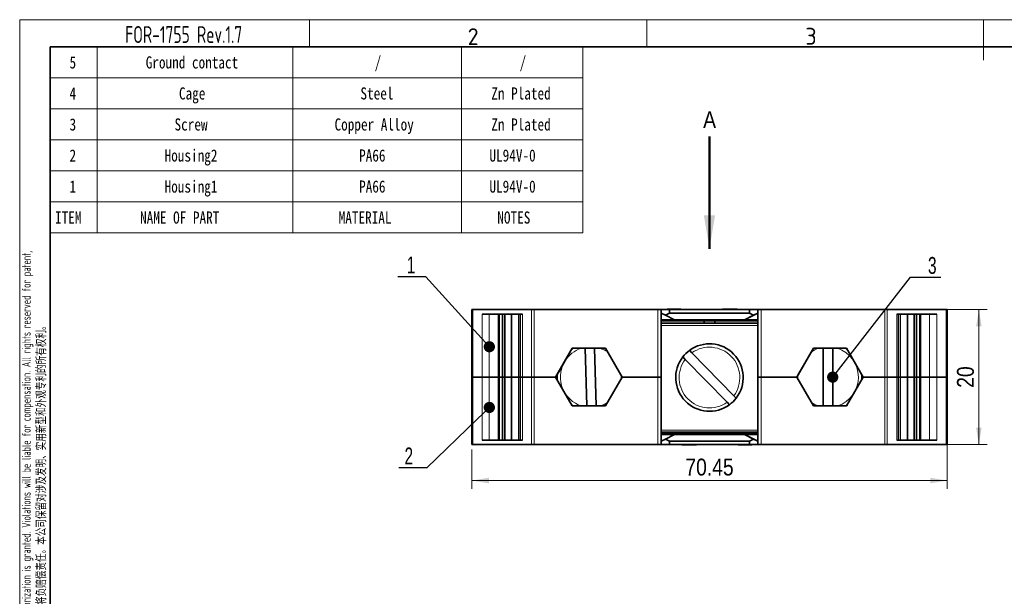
# Model space of a CAD drawing. Header units: millimetres. Extents: x 6 to 292, y 5 to 204.
# Tile 5 of 20: x 6 to 152, y 119 to 204. Entities that reach past the tile are written whole.
import ezdxf
from ezdxf import colors
from ezdxf.entities.mleader import LeaderData, LeaderLine
from ezdxf.enums import TextEntityAlignment as Align
from ezdxf.math import Vec2, Vec3

# ---------------------------------------------------------------- set-up
doc = ezdxf.new("R2010")
doc.units = ezdxf.units.MM
for name, color, linetype in [('TEXT', 7, 'Continuous'), ('可见', 7, 'Continuous'), ('图框', 7, 'Continuous'), ('尺寸层', 7, 'Continuous'), ('相切', 7, 'Continuous'), ('细实线', 7, 'Continuous'), ('轮廓线', 7, 'Continuous')]:
    doc.layers.add(name, color=color, linetype=linetype)
doc.styles.add('SEACAD_Adobe_Myungjo_Std_M', font='txt')
doc.styles.add('SEACAD_Arial_Narrow', font='ARIALN.TTF')
doc.styles.add('SEACAD_Solid_Edge_ANSI', font='seans.ttf')
doc.dimstyles.new('DEGSON', dxfattribs={"dimtxt": 2.5, "dimasz": 2.5, "dimexe": 1.25, "dimexo": 0.75, "dimgap": 0.75, "dimtad": 1, "dimdec": 3, "dimdsep": 46, "dimtxsty": 'SEACAD_Arial_Narrow', "dimblk1": '_SE_FILLED', "dimblk2": '_SE_FILLED', "dimsah": 1, "dimcen": 1.25, "dimadec": 1, "dimazin": 0, "dimtfac": 0.7, "dimtdec": 3, "dimtmove": 0, "dimatfit": 3, "dimfxl": 1, "dimtolj": 1, "dimarcsym": 0})

# ---------------------------------------------------------------- blocks, each defined once
blk = doc.blocks.new('SE1')
at = {"layer": '尺寸层', "color": 7, "linetype": 'Continuous', "lineweight": 13}
for p, q in [((17, 200), (17, 195.4)), ((46, 200), (46, 195.4)), ((71, 200), (71, 195.4)), ((10, 195.4), (89, 195.4)), ((17, 195.4), (17, 190.8)), ((46, 195.4), (46, 190.8)), ((71, 195.4), (71, 190.8)), ((10, 190.8), (89, 190.8)), ((17, 190.8), (17, 186.2)), ((46, 190.8), (46, 186.2)), ((71, 190.8), (71, 186.2)), ((10, 186.2), (89, 186.2)), ((17, 186.2), (17, 181.6)), ((46, 186.2), (46, 181.6)), ((71, 186.2), (71, 181.6)), ((10, 181.6), (89, 181.6)), ((17, 181.6), (17, 177)), ((46, 181.6), (46, 177)), ((71, 181.6), (71, 177)), ((10, 177), (89, 177)), ((17, 177), (17, 172.4)), ((46, 177), (46, 172.4)), ((71, 177), (71, 172.4))]:
    blk.add_line(p, q, dxfattribs=at)
blk.add_lwpolyline([(10, 172.4), (10, 200), (89, 200), (89, 172.4), (10, 172.4)], dxfattribs=at)
at = {"layer": '尺寸层', "color": 7, "linetype": 'Continuous', "lineweight": 5, "style": 'SEACAD_Adobe_Myungjo_Std_M', "width": 0.8}
for s, p in [('Ground contact', (24.19, 198.57)), ('/', (58.13, 198.57)), ('/', (79.63, 198.57)), ('5', (12.89, 198.57)), ('4', (12.89, 193.97)), ('Cage', (29.12, 193.97)), ('Steel', (56.03, 193.97)), ('Zn Plated', (75.43, 193.97)), ('3', (12.89, 189.37)), ('Screw', (28.46, 189.37)), ('Copper Alloy', (52.19, 189.37)), ('Zn Plated', (75.43, 189.37)), ('2', (12.89, 184.77)), ('Housing2', (26.99, 184.77)), ('PA66', (55.83, 184.77)), ('UL94V-0', (75.16, 184.77)), ('1', (12.89, 180.17)), ('Housing1', (26.99, 180.17)), ('PA66', (55.83, 180.17)), ('UL94V-0', (75.16, 180.17)), ('ITEM', (10.74, 175.57)), ('NAME OF PART', (23.35, 175.57)), ('MATERIAL', (52.8, 175.57)), ('NOTES', (76.33, 175.57))]:
    blk.add_text(s, height=1.8, dxfattribs=at).set_placement(p, align=Align.TOP_LEFT)
blk = doc.blocks.new('_DOT')
at = {"color": 0}
blk.add_line((0, 0), (-1, 0), dxfattribs=at)
at = {"color": 0, "const_width": 0.333}
blk.add_lwpolyline([(-0.1665, 0, 1), (0.1665, 0, 1)], format="xyb", close=True, dxfattribs=at)
blk = doc.blocks.new('SE3')
at = {"layer": '尺寸层', "color": 7, "linetype": 'Continuous', "lineweight": 50, "style": 'SEACAD_Arial_Narrow'}
blk.add_text('A', height=2.5, dxfattribs=at).set_placement((106.85, 190.44), align=Align.TOP_LEFT)
blk = doc.blocks.new('SEANNOT_GROUP5')
at = {"layer": '尺寸层', "linetype": 'Continuous', "lineweight": 50}
blk.add_hatch(color=7, dxfattribs=at).paths.add_polyline_path([(106.96, 175.02), (107.79, 170.02), (108.62, 175.02)])
at = {"layer": '尺寸层', "color": 7, "linetype": 'Continuous', "lineweight": 50}
blk.add_lwpolyline([(107.79, 186.69), (107.79, 170.02)], dxfattribs=at)
blk = doc.blocks.new('SE2')
at = {"layer": '尺寸层'}
for name in ['SE3', 'SEANNOT_GROUP5']:
    blk.add_blockref(name, (0, 0), dxfattribs=at)
blk = doc.blocks.new('SE6')
at = {"layer": '可见', "color": 7, "linetype": 'Continuous', "lineweight": 35}
for p, q in [((72.57, 161.02), (72.57, 161.02)), ((72.71, 161.02), (72.57, 161.02)), ((72.57, 161.02), (72.57, 161.01)), ((72.57, 161.02), (72.57, 151.02)), ((81.42, 161.02), (72.71, 161.02)), ((81.77, 161.02), (81.42, 161.02)), ((100.14, 161.02), (81.77, 161.02)), ((100.64, 161.02), (100.14, 161.02)), ((101.84, 161.02), (100.64, 161.02)), ((100.64, 161.02), (100.64, 160.52)), ((100.64, 151.02), (100.64, 161.02)), ((101.53, 161.07), (101.52, 161.07)), ((101.52, 161.07), (101.52, 161.02)), ((101.61, 161.07), (101.53, 161.07)), ((101.53, 161.07), (101.53, 161.02)), ((101.76, 161.07), (101.61, 161.07)), ((101.61, 161.07), (101.61, 161.02)), ((101.97, 161.07), (101.76, 161.07)), ((101.76, 161.07), (101.76, 161.02)), ((113.74, 161.02), (101.84, 161.02)), ((101.84, 161.02), (101.84, 160.52)), ((102.24, 161.07), (101.97, 161.07)), ((101.97, 161.07), (101.97, 161.02)), ((102.53, 161.07), (102.24, 161.07)), ((102.24, 161.07), (102.24, 161.02)), ((102.79, 161.07), (102.53, 161.07)), ((102.53, 161.07), (102.53, 161.02)), ((103.02, 161.07), (102.79, 161.07)), ((102.79, 161.07), (102.79, 161.02)), ((103.21, 161.07), (103.02, 161.07)), ((103.02, 161.07), (103.02, 161.02)), ((103.36, 161.07), (103.21, 161.07)), ((103.21, 161.07), (103.21, 161.02)), ((103.47, 161.07), (103.36, 161.07)), ((103.36, 161.07), (103.36, 161.02)), ((103.53, 161.07), (103.47, 161.07)), ((103.47, 161.07), (103.47, 161.02)), ((103.53, 161.07), (103.53, 161.02)), ((109.73, 161.07), (109.72, 161.07)), ((109.72, 161.07), (109.72, 161.02)), ((109.82, 161.07), (109.73, 161.07)), ((109.73, 161.07), (109.73, 161.02)), ((109.98, 161.07), (109.82, 161.07)), ((109.82, 161.07), (109.82, 161.02)), ((110.21, 161.07), (109.98, 161.07)), ((109.98, 161.07), (109.98, 161.02)), ((110.52, 161.07), (110.21, 161.07)), ((110.21, 161.07), (110.21, 161.02)), ((111.36, 161.07), (110.52, 161.07)), ((110.52, 161.07), (110.52, 161.02)), ((111.9, 161.07), (111.36, 161.07)), ((111.36, 161.07), (111.36, 161.02)), ((111.9, 161.07), (111.9, 161.02)), ((114.94, 161.02), (113.74, 161.02)), ((113.74, 161.02), (113.74, 160.52)), ((115.44, 161.02), (114.94, 161.02)), ((114.94, 161.02), (114.94, 151.02)), ((133.81, 161.02), (115.44, 161.02)), ((134.16, 161.02), (133.81, 161.02)), ((142.87, 161.02), (134.16, 161.02)), ((143.02, 161.02), (142.87, 161.02)), ((143.02, 161.02), (143.02, 161.02)), ((143.02, 151.02), (143.02, 161.02)), ((143.02, 161.02), (143.02, 151.02)), ((72.57, 159.8), (72.57, 151.02)), ((80.04, 160.37), (74.1, 160.37)), ((76.48, 160.37), (76.48, 151.02)), ((76.61, 151.02), (76.61, 160.37)), ((77.08, 151.02), (77.08, 160.37)), ((77.44, 151.02), (77.44, 160.37)), ((78.45, 160.37), (78.45, 151.02)), ((79.74, 160.37), (79.74, 151.02)), ((100.64, 159.52), (100.64, 160.52)), ((101.27, 160.19), (100.64, 160.52)), ((100.64, 159.52), (100.64, 159.37)), ((102.58, 159.52), (100.64, 159.52)), ((100.64, 159.37), (100.64, 151.02)), ((114.94, 159.37), (100.64, 159.37)), ((101.84, 160.52), (101.27, 160.19)), ((102.58, 159.52), (101.27, 160.19)), ((113.74, 160.52), (101.84, 160.52)), ((102.58, 159.52), (113, 159.52)), ((107.02, 158.99), (107.02, 159.37)), ((108.56, 159.37), (108.56, 158.99)), ((108.56, 158.99), (108.56, 159.37)), ((113, 159.52), (114.94, 160.52)), ((113, 159.52), (114.31, 160.19)), ((114.94, 159.52), (113, 159.52)), ((113.74, 160.52), (114.31, 160.19)), ((114.94, 160.52), (114.31, 160.19)), ((141.49, 160.37), (135.55, 160.37)), ((135.84, 151.02), (135.84, 160.37)), ((137.14, 151.02), (137.14, 160.37)), ((138.14, 160.37), (138.14, 151.02)), ((138.5, 160.37), (138.5, 151.02)), ((138.97, 160.37), (138.97, 151.02)), ((139.1, 151.02), (139.1, 160.37)), ((143.02, 151.02), (143.02, 159.8)), ((143.02, 159.8), (143.02, 159.22)), ((100.64, 158.99), (114.94, 158.99)), ((143.02, 151.02), (143.02, 159.15)), ((87.45, 155.29), (84.98, 151.02)), ((87.45, 155.29), (85.64, 152.16)), ((92.38, 155.29), (87.45, 155.29)), ((89.34, 155.29), (89.61, 146.74)), ((89.61, 146.74), (89.34, 155.29)), ((91.01, 146.74), (90.74, 155.29)), ((94.85, 151.02), (92.38, 155.29)), ((105.19, 154.63), (104.84, 154.99)), ((123.2, 155.29), (120.73, 151.02)), ((121.39, 152.16), (123.2, 155.29)), ((128.13, 155.29), (123.2, 155.29)), ((124.67, 155.29), (124.67, 146.74)), ((124.67, 146.74), (124.67, 155.29)), ((126.07, 146.74), (126.07, 155.29)), ((130.6, 151.02), (128.13, 155.29)), ((103.84, 154.01), (104.19, 153.65)), ((104.19, 153.65), (110.39, 147.28)), ((111.4, 148.26), (105.19, 154.63)), ((72.57, 152.47), (72.57, 151.02)), ((85.64, 152.16), (85.44, 151.82)), ((121.39, 152.16), (121.09, 151.64)), ((72.57, 151.02), (72.57, 142.24)), ((72.57, 151.02), (72.57, 141.02)), ((72.57, 151.02), (72.71, 151.02)), ((72.57, 151.02), (72.57, 141.02)), ((72.71, 151.02), (72.57, 151.02)), ((72.71, 151.02), (74.1, 151.02)), ((74.1, 151.02), (72.71, 151.02)), ((74.1, 151.02), (75.14, 151.02)), ((75.14, 151.02), (74.1, 151.02)), ((75.14, 151.02), (76.48, 151.02)), ((76.48, 151.02), (75.14, 151.02)), ((76.61, 151.02), (76.48, 151.02)), ((76.48, 151.02), (76.48, 141.67)), ((76.48, 151.02), (76.61, 151.02)), ((76.61, 151.02), (77.08, 151.02)), ((76.61, 141.67), (76.61, 151.02)), ((77.08, 151.02), (76.61, 151.02)), ((77.08, 151.02), (77.44, 151.02)), ((77.08, 141.67), (77.08, 151.02)), ((77.44, 151.02), (77.08, 151.02)), ((77.44, 151.02), (78.45, 151.02)), ((77.44, 141.67), (77.44, 151.02)), ((78.45, 151.02), (77.44, 151.02)), ((78.45, 151.02), (79.47, 151.02)), ((78.45, 151.02), (78.45, 141.67)), ((79.47, 151.02), (78.82, 151.02)), ((79.74, 151.02), (79.47, 151.02)), ((79.74, 151.02), (79.47, 151.02)), ((79.74, 151.02), (80.04, 151.02)), ((79.74, 151.02), (79.74, 141.67)), ((80.04, 151.02), (79.74, 151.02)), ((80.04, 151.02), (81.42, 151.02)), ((81.42, 151.02), (80.04, 151.02)), ((81.42, 151.02), (81.77, 151.02)), ((81.77, 151.02), (81.42, 151.02)), ((81.77, 151.02), (84.98, 151.02)), ((84.98, 151.02), (81.77, 151.02)), ((85.44, 151.82), (84.98, 151.02)), ((84.98, 151.02), (87.45, 146.74)), ((92.38, 146.74), (94.85, 151.02)), ((94.85, 151.02), (100.14, 151.02)), ((100.14, 151.02), (94.85, 151.02)), ((100.14, 151.02), (100.64, 151.02)), ((100.64, 151.02), (100.14, 151.02)), ((100.64, 141.02), (100.64, 151.02)), ((114.94, 151.02), (114.94, 141.02)), ((114.94, 151.02), (115.44, 151.02)), ((115.44, 151.02), (114.94, 151.02)), ((115.44, 151.02), (120.73, 151.02)), ((120.73, 151.02), (115.44, 151.02)), ((120.73, 151.02), (121.09, 151.64)), ((120.73, 151.02), (123.2, 146.74)), ((128.13, 146.74), (130.6, 151.02)), ((130.6, 151.02), (133.81, 151.02)), ((133.81, 151.02), (130.6, 151.02)), ((133.81, 151.02), (134.16, 151.02)), ((134.16, 151.02), (133.81, 151.02)), ((134.16, 151.02), (135.55, 151.02)), ((135.55, 151.02), (134.16, 151.02)), ((135.55, 151.02), (135.84, 151.02)), ((135.84, 151.02), (135.55, 151.02)), ((135.84, 151.02), (136.11, 151.02)), ((135.84, 141.67), (135.84, 151.02)), ((135.84, 151.02), (136.11, 151.02)), ((136.11, 151.02), (136.76, 151.02)), ((137.14, 151.02), (136.11, 151.02)), ((137.14, 151.02), (138.14, 151.02)), ((137.14, 141.67), (137.14, 151.02)), ((138.14, 151.02), (137.14, 151.02)), ((138.14, 151.02), (138.5, 151.02)), ((138.14, 151.02), (138.14, 141.67)), ((138.5, 151.02), (138.14, 151.02)), ((138.5, 151.02), (138.97, 151.02)), ((138.5, 151.02), (138.5, 141.67)), ((138.97, 151.02), (138.5, 151.02)), ((139.1, 151.02), (138.97, 151.02)), ((138.97, 151.02), (138.97, 141.67)), ((138.97, 151.02), (139.1, 151.02)), ((139.1, 151.02), (140.44, 151.02)), ((139.1, 141.67), (139.1, 151.02)), ((140.44, 151.02), (139.1, 151.02)), ((140.44, 151.02), (141.49, 151.02)), ((141.49, 151.02), (140.44, 151.02)), ((141.49, 151.02), (142.87, 151.02)), ((142.87, 151.02), (141.49, 151.02)), ((142.87, 151.02), (143.02, 151.02)), ((143.02, 151.02), (142.87, 151.02)), ((143.02, 149.69), (143.02, 151.02)), ((143.02, 141.02), (143.02, 151.02)), ((143.02, 141.02), (143.02, 149.69)), ((111.75, 147.9), (111.4, 148.26)), ((87.45, 146.74), (92.38, 146.74)), ((110.39, 147.28), (110.75, 146.92)), ((123.2, 146.74), (128.13, 146.74)), ((74.1, 141.67), (80.04, 141.67)), ((100.64, 142.85), (114.94, 142.85)), ((100.64, 142.67), (100.64, 142.52)), ((100.64, 142.67), (114.94, 142.67)), ((100.64, 141.52), (100.64, 142.52)), ((100.64, 142.52), (102.58, 142.52)), ((100.64, 141.52), (101.27, 141.84)), ((102.58, 142.52), (101.27, 141.84)), ((101.84, 141.52), (101.27, 141.84)), ((113, 142.52), (102.58, 142.52)), ((107.02, 142.85), (107.02, 142.67)), ((108.56, 142.67), (108.56, 142.85)), ((108.56, 142.85), (108.56, 142.67)), ((113, 142.52), (114.31, 141.84)), ((114.94, 141.52), (113, 142.52)), ((113, 142.52), (114.94, 142.52)), ((113.74, 141.52), (114.31, 141.84)), ((114.31, 141.84), (114.94, 141.52)), ((114.94, 142.52), (114.94, 141.52)), ((135.55, 141.67), (141.49, 141.67)), ((143.02, 142.24), (143.02, 142.24)), ((72.57, 141.02), (72.71, 141.02)), ((72.57, 141.02), (72.57, 141.02)), ((72.71, 141.02), (81.42, 141.02)), ((81.42, 141.02), (81.77, 141.02)), ((81.77, 141.02), (100.14, 141.02)), ((100.14, 141.02), (100.64, 141.02)), ((100.64, 141.52), (100.64, 141.02)), ((100.64, 141.02), (101.84, 141.02)), ((101.84, 141.52), (113.74, 141.52)), ((101.84, 141.02), (101.84, 141.52)), ((101.84, 141.02), (113.74, 141.02)), ((103.68, 140.97), (103.68, 141.02)), ((103.68, 140.97), (104.22, 140.97)), ((104.22, 140.97), (104.22, 141.02)), ((104.22, 140.97), (105.06, 140.97)), ((105.06, 140.97), (105.06, 141.02)), ((105.06, 140.97), (105.37, 140.97)), ((105.37, 140.97), (105.37, 141.02)), ((105.37, 140.97), (105.6, 140.97)), ((105.6, 140.97), (105.6, 141.02)), ((105.6, 140.97), (105.76, 140.97)), ((105.76, 140.97), (105.76, 141.02)), ((105.76, 140.97), (105.85, 140.97)), ((105.85, 140.97), (105.85, 141.02)), ((105.85, 140.97), (105.86, 140.97)), ((105.86, 140.97), (105.86, 141.02)), ((112.05, 140.97), (112.05, 141.02)), ((112.05, 140.97), (112.11, 140.97)), ((112.11, 140.97), (112.11, 141.02)), ((112.11, 140.97), (112.22, 140.97)), ((112.22, 140.97), (112.22, 141.02)), ((112.22, 140.97), (112.37, 140.97)), ((112.37, 140.97), (112.37, 141.02)), ((112.37, 140.97), (112.56, 140.97)), ((112.56, 140.97), (112.56, 141.02)), ((112.56, 140.97), (112.79, 140.97)), ((112.79, 140.97), (112.79, 141.02)), ((112.79, 140.97), (113.05, 140.97)), ((113.05, 140.97), (113.05, 141.02)), ((113.05, 140.97), (113.34, 140.97)), ((113.34, 140.97), (113.34, 141.02)), ((113.34, 140.97), (113.61, 140.97)), ((113.61, 140.97), (113.61, 141.02)), ((113.61, 140.97), (113.82, 140.97)), ((113.74, 141.02), (113.74, 141.52)), ((113.74, 141.02), (114.94, 141.02)), ((113.82, 140.97), (113.82, 141.02)), ((113.82, 140.97), (113.97, 140.97)), ((113.97, 140.97), (113.97, 141.02)), ((113.97, 140.97), (114.05, 140.97)), ((114.05, 140.97), (114.05, 141.02)), ((114.05, 140.97), (114.06, 140.97)), ((114.06, 140.97), (114.06, 141.02)), ((114.94, 141.02), (115.44, 141.02)), ((115.44, 141.02), (133.81, 141.02)), ((133.81, 141.02), (134.16, 141.02)), ((134.16, 141.02), (142.87, 141.02)), ((142.87, 141.02), (143.02, 141.02)), ((143.02, 141.02), (143.02, 141.02))]:
    blk.add_line(p, q, dxfattribs=at)
for centre, start, end in [((90.18, 151.02), 121.4085, 124.0758), ((107.79, 150.95), 126.2126, 142.3082), ((107.79, 150.95), 322.3082, 126.2126), ((125.37, 151.01), 54.8446, 58.8532), ((125.37, 151.01), 54.8446, 58.8532), ((107.79, 150.95), 142.3082, 306.2126), ((90.18, 151.02), 175.9242, 184.2766), ((125.37, 151.01), 354.9596, 5.1554), ((125.37, 151.01), 0, 5.1554), ((125.37, 151.01), 354.9596, 0), ((107.79, 150.95), 306.2126, 322.3082), ((90.18, 151.02), 235.7234, 238.9287), ((125.37, 151.01), 301.3335, 305.0404), ((125.37, 151.01), 301.3335, 305.0404)]:
    blk.add_arc(centre, 5, start, end, dxfattribs=at)
at = {"layer": '相切', "color": 7, "linetype": 'Continuous', "lineweight": 13}
for p, q in [((72.57, 161.02), (72.57, 159.22)), ((72.71, 159.22), (72.71, 161.02)), ((81.42, 161.02), (81.42, 151.02)), ((81.77, 151.02), (81.77, 161.02)), ((100.14, 161.02), (100.14, 151.02)), ((115.44, 151.02), (115.44, 161.02)), ((133.81, 161.02), (133.81, 151.02)), ((134.16, 151.02), (134.16, 161.02)), ((142.87, 161.02), (142.87, 159.22)), ((143.02, 161.02), (143.02, 159.22)), ((72.57, 159.22), (72.71, 159.22)), ((72.71, 151.02), (72.71, 159.22)), ((74.1, 160.37), (74.1, 151.02)), ((75.14, 160.02), (75.14, 160.37)), ((75.14, 151.02), (75.14, 160.02)), ((79.47, 151.02), (79.47, 160.37)), ((80.04, 151.02), (80.04, 160.37)), ((135.55, 160.37), (135.55, 151.02)), ((136.11, 160.37), (136.11, 151.02)), ((140.44, 160.37), (140.44, 160.02)), ((140.44, 160.02), (140.44, 151.02)), ((141.49, 151.02), (141.49, 160.37)), ((142.87, 159.22), (142.87, 151.02)), ((143.02, 159.22), (142.87, 159.22)), ((100.64, 158.69), (114.94, 158.69)), ((72.71, 142.82), (72.71, 151.02)), ((74.1, 151.02), (74.1, 141.67)), ((75.14, 142.02), (75.14, 151.02)), ((79.47, 141.67), (79.47, 151.02)), ((80.04, 141.67), (80.04, 151.02)), ((81.42, 151.02), (81.42, 141.02)), ((81.77, 141.02), (81.77, 151.02)), ((100.14, 151.02), (100.14, 141.02)), ((115.44, 141.02), (115.44, 151.02)), ((133.81, 151.02), (133.81, 141.02)), ((134.16, 141.02), (134.16, 151.02)), ((135.55, 151.02), (135.55, 141.67)), ((136.11, 151.02), (136.11, 141.67)), ((140.44, 151.02), (140.44, 142.02)), ((141.49, 141.67), (141.49, 151.02)), ((142.87, 151.02), (142.87, 142.82)), ((114.94, 143.15), (100.64, 143.15)), ((72.57, 141.02), (72.57, 142.82)), ((72.57, 142.82), (72.71, 142.82)), ((72.71, 141.02), (72.71, 142.82)), ((75.14, 141.67), (75.14, 142.02)), ((140.44, 142.02), (140.44, 141.67)), ((142.87, 142.82), (142.87, 141.02)), ((143.02, 142.82), (142.87, 142.82)), ((143.02, 141.02), (143.02, 142.82))]:
    blk.add_line(p, q, dxfattribs=at)
for centre, start, end in [((90.18, 151.02), 108.5035, 147.8622), ((90.18, 151.02), 55.9731, 71.4965), ((107.79, 150.95), 323.2094, 125.3114), ((125.37, 151.01), 108.0218, 123.2094), ((125.37, 151.01), 288.3664, 71.9782), ((107.79, 150.95), 143.2094, 305.3114), ((90.18, 151.02), 152.1378, 252.1189), ((90.18, 151.02), 355.7503, 4.0269), ((125.37, 151.01), 176.7906, 183.0903), ((90.18, 151.02), 287.8811, 304.2497), ((125.37, 151.01), 236.9097, 251.6336)]:
    blk.add_arc(centre, 4.5, start, end, dxfattribs=at)
blk = doc.blocks.new('DMBLK140')
at = {"layer": '尺寸层', "linetype": 'Continuous', "lineweight": 13}
for points in [[(148.15, 158.52), (147.74, 161.02), (147.32, 158.52)], [(148.15, 143.52), (147.32, 143.52), (147.74, 141.02)]]:
    blk.add_hatch(color=7, dxfattribs=at).paths.add_polyline_path(points)
at = {"layer": '尺寸层', "color": 7, "linetype": 'Continuous', "lineweight": 13}
for p, q in [((134.56, 161.02), (148.99, 161.02)), ((147.74, 161.02), (147.74, 141.02)), ((125.37, 141.02), (148.99, 141.02))]:
    blk.add_line(p, q, dxfattribs=at)
at = {"layer": '尺寸层', "color": 7, "linetype": 'Continuous', "lineweight": 13, "style": 'SEACAD_Arial_Narrow'}
blk.add_text('20', height=2.5, rotation=90, dxfattribs=at).set_placement((144.49, 149.43), align=Align.TOP_LEFT)
blk = doc.blocks.new('_SE_FILLED')
at = {"color": 0}
blk.add_line((0, 0), (-1, 0), dxfattribs=at)
blk.add_solid([(0, 0), (-1, -0.1665), (-1, 0.1665), (0, 0)], dxfattribs=at)
blk = doc.blocks.new('DMBLK141')
at = {"layer": '尺寸层', "linetype": 'Continuous', "lineweight": 13}
for points in [[(75.07, 135.27), (75.07, 136.1), (72.57, 135.68)], [(140.52, 135.27), (143.02, 135.68), (140.52, 136.1)]]:
    blk.add_hatch(color=7, dxfattribs=at).paths.add_polyline_path(points)
at = {"layer": '尺寸层', "color": 7, "linetype": 'Continuous', "lineweight": 13}
for p, q in [((143.02, 145.27), (143.02, 134.43)), ((72.57, 140.27), (72.57, 134.43)), ((72.57, 135.68), (143.02, 135.68))]:
    blk.add_line(p, q, dxfattribs=at)
at = {"layer": '尺寸层', "color": 7, "linetype": 'Continuous', "lineweight": 13, "style": 'SEACAD_Arial_Narrow'}
blk.add_text('70.45', height=2.5, dxfattribs=at).set_placement((104.21, 138.93), align=Align.TOP_LEFT)
blk = doc.blocks.new('A4-drawing_frame')
at = {"layer": '细实线', "color": 7, "linetype": 'Continuous', "lineweight": 13}
for p, q in [((-286.5, 199), (0, 199)), ((-286.5, 199), (-286.5, 0)), ((-243.5, 195), (-243.5, 199)), ((-193.5, 195), (-193.5, 199)), ((-143.6, 199), (-143.6, 193))]:
    blk.add_line(p, q, dxfattribs=at)
at = {"layer": '轮廓线', "color": 7, "linetype": 'Continuous', "lineweight": 35}
for q in [(-282, 5), (-5, 195)]:
    blk.add_line((-282, 195), q, dxfattribs=at)
at = {"layer": 'TEXT', "insert": (-262.18, 195.55), "char_height": 2.5, "width": 31.3347, "attachment_point": 8, "style": 'SEACAD_Solid_Edge_ANSI'}
blk.add_mtext('{\\fSolid Edge ANSI|b0||i0||c0|p34;\\C7;\\H2.5;\\W0.7;FOR-1755 Rev.1.7}', dxfattribs=at)
at = {"layer": 'TEXT', "char_height": 2.5, "width": 1.8836, "attachment_point": 7}
for s, insert in [('{\\fSolid Edge ANSI|b0||i0||c0|p34;\\C7;\\H2.5;\\W1.;2}', (-220.07, 195.24)), ('{\\fSolid Edge ANSI|b0||i0||c0|p34;\\C7;\\H2.5;\\W1.;3}', (-169.99, 195.29))]:
    blk.add_mtext(s, dxfattribs=dict(at, insert=insert))
at = {"layer": 'TEXT', "insert": (-286.17, 100.61), "char_height": 1.3, "width": 171.2178, "attachment_point": 2, "rotation": 90, "style": 'SEACAD_Solid_Edge_ANSI'}
blk.add_mtext('{\\fSolid Edge ANSI|b0||i0||c0|p34;\\C7;\\H1.3;\\W0.7;Transfer or duplication of this document as well as the utilization or communication of its contents are prohibited unless explicit authorization is granted. Violations will be liable for compensation. All rights reserved for patent, \\P}{\\fSolid Edge ANSI|b0||i0||c0|p34;\\C7;\\H1.3;\\W0.7;utility model or designs registrations.  除非给予明确授权，否则禁止转让、复制、利用、交流本文件的内容。侵犯者将负赔偿责任。本公司保留对涉及发明、实用新型和外观专利的所有权利。}', dxfattribs=at)

msp = doc.modelspace()

# ---------------------------------------------------------------- block references
at = {"layer": '图框', "color": 7}
msp.add_blockref('A4-drawing_frame', (292, 5), dxfattribs=at)
at = {"layer": '尺寸层'}
for name in ['SE1', 'SE2', 'SE6']:
    msp.add_blockref(name, (0, 0), dxfattribs=at)

# ---------------------------------------------------------------- dimensions: what is measured, and where the dimension line sits
at = {"layer": '尺寸层', "color": 7, "linetype": 'Continuous', "lineweight": 13}
dim = msp.add_linear_dim(base=(147.7361, 141.0163), p1=(115.4405, 161.0163), p2=(124.6244, 141.0163), angle=90, text='\\A1;<>', dimstyle='DEGSON', dxfattribs=at)
dim.commit()
dim.dimension.update_dxf_attribs({"geometry": 'DMBLK140', "text_midpoint": (147.7361, 151.0163), "dimtype": 160})
dim = msp.add_linear_dim(base=(143.0155, 135.6826), p1=(72.5655, 151.0163), p2=(143.0155, 146.0163), text='\\A1;<>', dimstyle='DEGSON', dxfattribs=at)
dim.commit()
dim.dimension.update_dxf_attribs({"geometry": 'DMBLK141', "text_midpoint": (107.7905, 135.6826), "dimtype": 160})

# ---------------------------------------------------------------- leaders
ml = msp.add_multileader_mtext('Standard', dxfattribs=at)
ml.set_content('{\\pxsm0.9;\\fArial Narrow|b0||i0||c0|p34;\\W0.8;1\\P}', color=256)
ml.set_leader_properties()
ml.set_arrow_properties(name='DOT')
ml.build(insert=Vec2(0, 0))
ml.multileader.update_dxf_attribs({"text_left_attachment_type": 5, "text_right_attachment_type": 5, "dogleg_length": 0.2256, "arrow_head_size": 2.5})
ctx = ml.context
ctx.base_point, ctx.char_height, ctx.arrow_head_size = Vec3(60.8926, 165.8847), 2.5, 2.5
ctx.left_attachment, ctx.right_attachment = 5, 5
notes = []
notes.append((ctx, [(0, (1, 1, 0), (65.7228, 165.8847), (-1, 0), 0.2256, [(0, [(75.1442, 155.5163)], 0, [])])]))
ctx.mtext.insert = Vec3(62.8926, 168.8947)
ml = msp.add_multileader_mtext('Standard', dxfattribs=at)
ml.set_content('{\\pxsm0.9;\\fArial Narrow|b0||i0||c0|p34;\\W0.8;3\\P}', color=256)
ml.set_leader_properties()
ml.set_arrow_properties(name='DOT')
ml.build(insert=Vec2(0, 0))
ml.multileader.update_dxf_attribs({"text_left_attachment_type": 5, "text_right_attachment_type": 5, "dogleg_length": 0.5979, "arrow_head_size": 2.5})
ctx = ml.context
ctx.base_point, ctx.char_height, ctx.arrow_head_size = Vec3(138.1894, 165.8103), 2.5, 2.5
ctx.left_attachment, ctx.right_attachment = 5, 5
notes.append((ctx, [(0, (1, 1, 0), (137.5915, 165.8103), (1, 0), 0.5979, [(0, [(126.0651, 151.0121)], 0, [])])]))
ctx.mtext.insert = Vec3(140.1894, 168.8203)
ml = msp.add_multileader_mtext('Standard', dxfattribs=at)
ml.set_content('{\\pxsm0.9;\\fArial Narrow|b0||i0||c0|p34;\\W0.8;2\\P}', color=256)
ml.set_leader_properties()
ml.set_arrow_properties(name='DOT')
ml.build(insert=Vec2(0, 0))
ml.multileader.update_dxf_attribs({"text_left_attachment_type": 5, "text_right_attachment_type": 5, "dogleg_length": 0.2256, "arrow_head_size": 2.5})
ctx = ml.context
ctx.base_point, ctx.char_height, ctx.arrow_head_size = Vec3(60.5634, 137.5615), 2.5, 2.5
ctx.left_attachment, ctx.right_attachment = 5, 5
notes.append((ctx, [(0, (1, 1, 0), (65.8781, 137.5615), (-1, 0), 0.2256, [(0, [(75.1442, 146.5163)], 0, [])])]))
ctx.mtext.insert = Vec3(62.5634, 140.5715)
for ctx, leaders in notes:
    for number, flags, end, landing, length, lines in leaders:
        leader = LeaderData()
        leader.index, (leader.has_last_leader_line, leader.has_dogleg_vector, leader.attachment_direction) = number, flags
        leader.last_leader_point, leader.dogleg_vector, leader.dogleg_length = Vec3(end), Vec3(landing), length
        for number, points, colour, breaks in lines:
            line = LeaderLine()
            line.index, line.vertices, line.color, line.breaks = number, Vec3.list(points), colors.encode_raw_color(colour), breaks
            leader.lines.append(line)
        ctx.leaders.append(leader)

doc.saveas('drawing.dxf')
